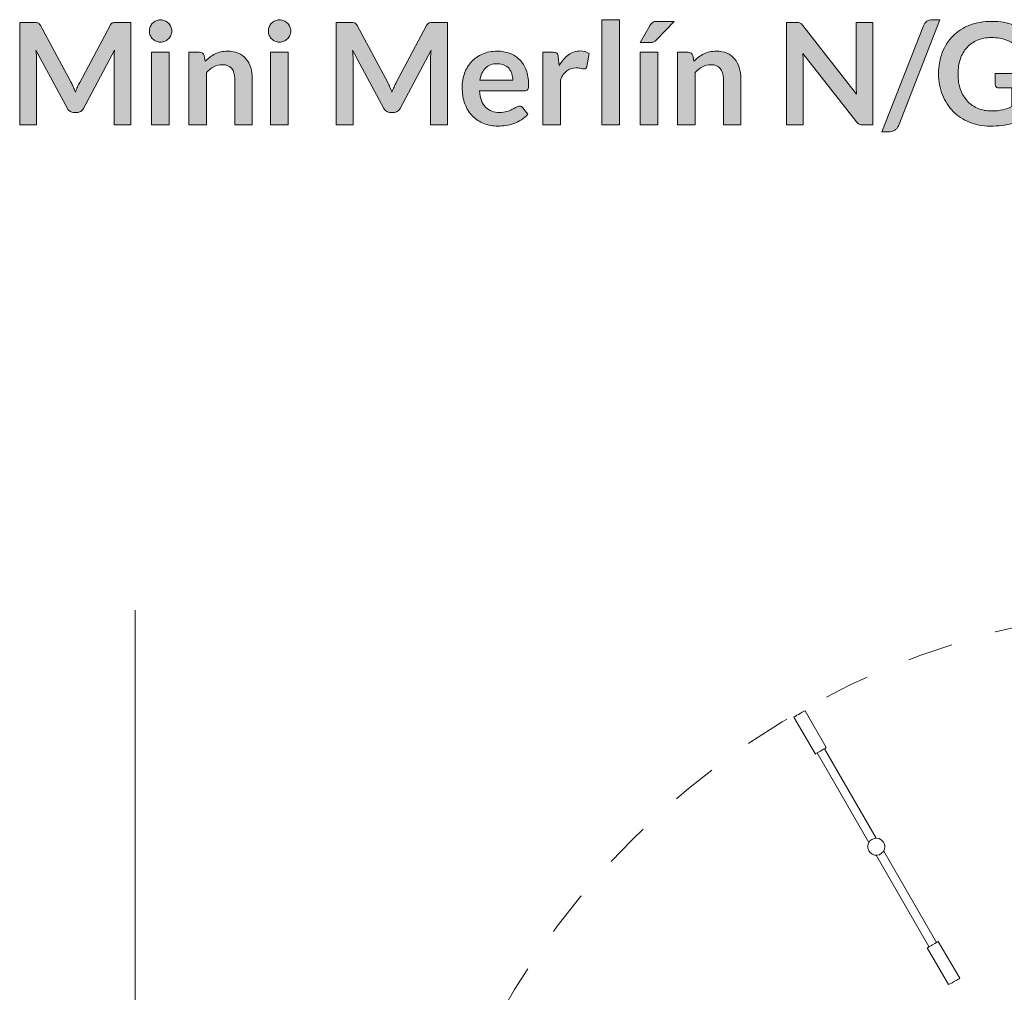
# Model space of a CAD drawing. Header units: inches. Extents: x 16 to 182, y -254 to -14.
# Tile 3 of 13: x 16 to 55, y -206 to -168. Entities that reach past the tile are written whole.
import ezdxf

# ---------------------------------------------------------------- set-up
doc = ezdxf.new("R2010")
doc.units = ezdxf.units.IN
doc.header["$MEASUREMENT"] = 0
doc.linetypes.add('AI-Linetype-1', pattern=[3.602747, 1.801373, -1.801373])
doc.layers.add('Capa 1', color=7, linetype='Continuous')

# ---------------------------------------------------------------- blocks, each defined once
blk = doc.blocks.new('block 3')
at = {"layer": 'Capa 1'}
h = blk.add_hatch(color=250, dxfattribs=at)
h.dxf.hatch_style = 2
edge = h.paths.add_edge_path()
edge.add_spline(control_points=[(18.363, -170.277), (18.39, -170.342), (18.417, -170.407), (18.443, -170.473), (18.469, -170.405), (18.497, -170.338), (18.525, -170.273), (18.553, -170.207), (18.583, -170.144), (18.615, -170.084), (18.615, -170.084), (19.819, -167.83), (19.819, -167.83), (19.834, -167.802), (19.85, -167.779), (19.866, -167.762), (19.882, -167.745), (19.9, -167.733), (19.919, -167.726), (19.939, -167.718), (19.961, -167.713), (19.985, -167.712), (20.01, -167.71), (20.039, -167.709), (20.073, -167.709), (20.073, -167.709), (20.644, -167.709), (20.644, -167.709), (20.644, -167.709), (20.644, -171.778), (20.644, -171.778), (20.644, -171.778), (19.977, -171.778), (19.977, -171.778), (19.977, -171.778), (19.977, -169.15), (19.977, -169.15), (19.977, -169.101), (19.978, -169.048), (19.981, -168.99), (19.984, -168.931), (19.988, -168.872), (19.994, -168.812), (19.994, -168.812), (18.764, -171.12), (18.764, -171.12), (18.736, -171.172), (18.699, -171.213), (18.654, -171.242), (18.609, -171.271), (18.557, -171.286), (18.497, -171.286), (18.497, -171.286), (18.393, -171.286), (18.393, -171.286), (18.332, -171.286), (18.28, -171.271), (18.235, -171.242), (18.19, -171.213), (18.153, -171.172), (18.125, -171.12), (18.125, -171.12), (16.878, -168.804), (16.878, -168.804), (16.886, -168.865), (16.891, -168.926), (16.894, -168.985), (16.897, -169.044), (16.898, -169.099), (16.898, -169.15), (16.898, -169.15), (16.898, -171.778), (16.898, -171.778), (16.898, -171.778), (16.231, -171.778), (16.231, -171.778), (16.231, -171.778), (16.231, -167.709), (16.231, -167.709), (16.231, -167.709), (16.802, -167.709), (16.802, -167.709), (16.836, -167.709), (16.865, -167.71), (16.89, -167.712), (16.914, -167.713), (16.936, -167.718), (16.956, -167.726), (16.976, -167.733), (16.994, -167.745), (17.011, -167.762), (17.028, -167.779), (17.043, -167.802), (17.059, -167.83), (17.059, -167.83), (18.274, -170.09), (18.274, -170.09), (18.306, -170.15), (18.336, -170.212), (18.363, -170.277)], knot_values=[0, 0, 0, 0, 1, 1, 1, 2, 2, 2, 3, 3, 3, 4, 4, 4, 5, 5, 5, 6, 6, 6, 7, 7, 7, 8, 8, 8, 9, 9, 9, 10, 10, 10, 11, 11, 11, 12, 12, 12, 13, 13, 13, 14, 14, 14, 15, 15, 15, 16, 16, 16, 17, 17, 17, 18, 18, 18, 19, 19, 19, 20, 20, 20, 21, 21, 21, 22, 22, 22, 23, 23, 23, 24, 24, 24, 25, 25, 25, 26, 26, 26, 27, 27, 27, 28, 28, 28, 29, 29, 29, 30, 30, 30, 31, 31, 31, 32, 32, 32, 33, 33, 33, 33], degree=3, periodic=1)
h = blk.add_hatch(color=250, dxfattribs=at)
h.dxf.hatch_style = 2
edge = h.paths.add_edge_path()
edge.add_spline(control_points=[(22.27, -168.049), (22.27, -168.11), (22.258, -168.166), (22.234, -168.218), (22.209, -168.271), (22.177, -168.317), (22.137, -168.356), (22.096, -168.396), (22.049, -168.427), (21.995, -168.45), (21.94, -168.474), (21.882, -168.485), (21.82, -168.485), (21.76, -168.485), (21.703, -168.474), (21.65, -168.45), (21.596, -168.427), (21.55, -168.396), (21.511, -168.356), (21.471, -168.317), (21.44, -168.271), (21.416, -168.218), (21.393, -168.166), (21.381, -168.11), (21.381, -168.049), (21.381, -167.988), (21.393, -167.929), (21.416, -167.875), (21.44, -167.821), (21.471, -167.774), (21.511, -167.734), (21.55, -167.695), (21.596, -167.663), (21.65, -167.64), (21.703, -167.617), (21.76, -167.605), (21.82, -167.605), (21.882, -167.605), (21.94, -167.617), (21.995, -167.64), (22.049, -167.663), (22.096, -167.695), (22.137, -167.734), (22.177, -167.774), (22.209, -167.821), (22.234, -167.875), (22.258, -167.929), (22.27, -167.988), (22.27, -168.049)], knot_values=[0, 0, 0, 0, 1, 1, 1, 2, 2, 2, 3, 3, 3, 4, 4, 4, 5, 5, 5, 6, 6, 6, 7, 7, 7, 8, 8, 8, 9, 9, 9, 10, 10, 10, 11, 11, 11, 12, 12, 12, 13, 13, 13, 14, 14, 14, 15, 15, 15, 16, 16, 16, 16], degree=3, periodic=1)
h.paths.add_polyline_path([(22.166, -168.891), (22.166, -171.778), (21.471, -171.778), (21.471, -168.891)])
h = blk.add_hatch(color=250, dxfattribs=at)
h.dxf.hatch_style = 2
edge = h.paths.add_edge_path()
edge.add_spline(control_points=[(26.996, -168.049), (26.996, -168.11), (26.983, -168.166), (26.959, -168.218), (26.935, -168.271), (26.902, -168.317), (26.862, -168.356), (26.822, -168.396), (26.774, -168.427), (26.72, -168.45), (26.665, -168.474), (26.607, -168.485), (26.545, -168.485), (26.485, -168.485), (26.429, -168.474), (26.375, -168.45), (26.322, -168.427), (26.275, -168.396), (26.236, -168.356), (26.196, -168.317), (26.165, -168.271), (26.141, -168.218), (26.118, -168.166), (26.106, -168.11), (26.106, -168.049), (26.106, -167.988), (26.118, -167.929), (26.141, -167.875), (26.165, -167.821), (26.196, -167.774), (26.236, -167.734), (26.275, -167.695), (26.322, -167.663), (26.375, -167.64), (26.429, -167.617), (26.485, -167.605), (26.545, -167.605), (26.607, -167.605), (26.665, -167.617), (26.72, -167.64), (26.774, -167.663), (26.822, -167.695), (26.862, -167.734), (26.902, -167.774), (26.935, -167.821), (26.959, -167.875), (26.983, -167.929), (26.996, -167.988), (26.996, -168.049)], knot_values=[0, 0, 0, 0, 1, 1, 1, 2, 2, 2, 3, 3, 3, 4, 4, 4, 5, 5, 5, 6, 6, 6, 7, 7, 7, 8, 8, 8, 9, 9, 9, 10, 10, 10, 11, 11, 11, 12, 12, 12, 13, 13, 13, 14, 14, 14, 15, 15, 15, 16, 16, 16, 16], degree=3, periodic=1)
h.paths.add_polyline_path([(26.891, -168.891), (26.891, -171.778), (26.196, -171.778), (26.196, -168.891)])
h = blk.add_hatch(color=250, dxfattribs=at)
h.dxf.hatch_style = 2
edge = h.paths.add_edge_path()
edge.add_spline(control_points=[(30.934, -170.277), (30.961, -170.342), (30.988, -170.407), (31.014, -170.473), (31.04, -170.405), (31.068, -170.338), (31.096, -170.273), (31.124, -170.207), (31.154, -170.144), (31.186, -170.084), (31.186, -170.084), (32.39, -167.83), (32.39, -167.83), (32.405, -167.802), (32.421, -167.779), (32.437, -167.762), (32.453, -167.745), (32.471, -167.733), (32.49, -167.726), (32.51, -167.718), (32.532, -167.713), (32.556, -167.712), (32.581, -167.71), (32.61, -167.709), (32.643, -167.709), (32.643, -167.709), (33.215, -167.709), (33.215, -167.709), (33.215, -167.709), (33.215, -171.778), (33.215, -171.778), (33.215, -171.778), (32.548, -171.778), (32.548, -171.778), (32.548, -171.778), (32.548, -169.15), (32.548, -169.15), (32.548, -169.101), (32.549, -169.048), (32.552, -168.99), (32.555, -168.931), (32.559, -168.872), (32.565, -168.812), (32.565, -168.812), (31.335, -171.12), (31.335, -171.12), (31.307, -171.172), (31.27, -171.213), (31.225, -171.242), (31.18, -171.271), (31.128, -171.286), (31.068, -171.286), (31.068, -171.286), (30.963, -171.286), (30.963, -171.286), (30.903, -171.286), (30.851, -171.271), (30.806, -171.242), (30.761, -171.213), (30.724, -171.172), (30.696, -171.12), (30.696, -171.12), (29.449, -168.804), (29.449, -168.804), (29.457, -168.865), (29.462, -168.926), (29.465, -168.985), (29.468, -169.044), (29.469, -169.099), (29.469, -169.15), (29.469, -169.15), (29.469, -171.778), (29.469, -171.778), (29.469, -171.778), (28.802, -171.778), (28.802, -171.778), (28.802, -171.778), (28.802, -167.709), (28.802, -167.709), (28.802, -167.709), (29.373, -167.709), (29.373, -167.709), (29.407, -167.709), (29.436, -167.71), (29.461, -167.712), (29.485, -167.713), (29.507, -167.718), (29.527, -167.726), (29.546, -167.733), (29.565, -167.745), (29.581, -167.762), (29.598, -167.779), (29.615, -167.802), (29.629, -167.83), (29.629, -167.83), (30.845, -170.09), (30.845, -170.09), (30.877, -170.15), (30.907, -170.212), (30.934, -170.277)], knot_values=[0, 0, 0, 0, 1, 1, 1, 2, 2, 2, 3, 3, 3, 4, 4, 4, 5, 5, 5, 6, 6, 6, 7, 7, 7, 8, 8, 8, 9, 9, 9, 10, 10, 10, 11, 11, 11, 12, 12, 12, 13, 13, 13, 14, 14, 14, 15, 15, 15, 16, 16, 16, 17, 17, 17, 18, 18, 18, 19, 19, 19, 20, 20, 20, 21, 21, 21, 22, 22, 22, 23, 23, 23, 24, 24, 24, 25, 25, 25, 26, 26, 26, 27, 27, 27, 28, 28, 28, 29, 29, 29, 30, 30, 30, 31, 31, 31, 32, 32, 32, 33, 33, 33, 33], degree=3, periodic=1)
h = blk.add_hatch(color=250, dxfattribs=at)
h.dxf.hatch_style = 2
h.paths.add_polyline_path([(40.045, -167.596), (40.045, -171.778), (39.35, -171.778), (39.35, -167.596)])
h = blk.add_hatch(color=250, dxfattribs=at)
h.dxf.hatch_style = 2
edge = h.paths.add_edge_path()
edge.add_spline(control_points=[(42.217, -167.664), (42.217, -167.664), (41.522, -168.398), (41.522, -168.398), (41.486, -168.436), (41.452, -168.462), (41.42, -168.476), (41.386, -168.49), (41.344, -168.497), (41.291, -168.497), (41.291, -168.497), (40.875, -168.497), (40.875, -168.497), (40.875, -168.497), (41.274, -167.813), (41.274, -167.813), (41.303, -167.764), (41.335, -167.727), (41.373, -167.702), (41.411, -167.677), (41.467, -167.664), (41.542, -167.664), (41.542, -167.664), (42.217, -167.664), (42.217, -167.664)], knot_values=[0, 0, 0, 0, 1, 1, 1, 2, 2, 2, 3, 3, 3, 4, 4, 4, 5, 5, 5, 6, 6, 6, 7, 7, 7, 8, 8, 8, 8], degree=3, periodic=1)
h.paths.add_polyline_path([(41.57, -168.891), (41.57, -171.778), (40.875, -171.778), (40.875, -168.891)])
h = blk.add_hatch(color=250, dxfattribs=at)
h.dxf.hatch_style = 2
edge = h.paths.add_edge_path()
edge.add_spline(control_points=[(47.162, -167.713), (47.184, -167.716), (47.204, -167.722), (47.222, -167.73), (47.24, -167.739), (47.257, -167.751), (47.274, -167.767), (47.291, -167.783), (47.31, -167.804), (47.331, -167.83), (47.331, -167.83), (49.467, -170.551), (49.467, -170.551), (49.459, -170.486), (49.454, -170.421), (49.451, -170.359), (49.448, -170.296), (49.447, -170.237), (49.447, -170.183), (49.447, -170.183), (49.447, -167.709), (49.447, -167.709), (49.447, -167.709), (50.114, -167.709), (50.114, -167.709), (50.114, -167.709), (50.114, -171.778), (50.114, -171.778), (50.114, -171.778), (49.723, -171.778), (49.723, -171.778), (49.663, -171.778), (49.613, -171.769), (49.573, -171.75), (49.534, -171.731), (49.496, -171.698), (49.458, -171.649), (49.458, -171.649), (47.331, -168.939), (47.331, -168.939), (47.336, -168.999), (47.34, -169.058), (47.343, -169.117), (47.346, -169.177), (47.347, -169.231), (47.347, -169.279), (47.347, -169.279), (47.347, -171.778), (47.347, -171.778), (47.347, -171.778), (46.681, -171.778), (46.681, -171.778), (46.681, -171.778), (46.681, -167.709), (46.681, -167.709), (46.681, -167.709), (47.077, -167.709), (47.077, -167.709), (47.111, -167.709), (47.139, -167.71), (47.162, -167.713)], knot_values=[0, 0, 0, 0, 1, 1, 1, 2, 2, 2, 3, 3, 3, 4, 4, 4, 5, 5, 5, 6, 6, 6, 7, 7, 7, 8, 8, 8, 9, 9, 9, 10, 10, 10, 11, 11, 11, 12, 12, 12, 13, 13, 13, 14, 14, 14, 15, 15, 15, 16, 16, 16, 17, 17, 17, 18, 18, 18, 19, 19, 19, 20, 20, 20, 20], degree=3, periodic=1)
h = blk.add_hatch(color=250, dxfattribs=at)
h.dxf.hatch_style = 2
edge = h.paths.add_edge_path()
edge.add_spline(control_points=[(51.138, -171.787), (51.121, -171.83), (51.1, -171.868), (51.073, -171.899), (51.047, -171.931), (51.017, -171.958), (50.983, -171.98), (50.949, -172.001), (50.914, -172.017), (50.876, -172.029), (50.839, -172.04), (50.802, -172.046), (50.767, -172.046), (50.767, -172.046), (50.474, -172.046), (50.474, -172.046), (50.474, -172.046), (52.118, -167.841), (52.118, -167.841), (52.149, -167.762), (52.195, -167.702), (52.255, -167.66), (52.315, -167.617), (52.388, -167.596), (52.472, -167.596), (52.472, -167.596), (52.768, -167.596), (52.768, -167.596), (52.768, -167.596), (51.138, -171.787), (51.138, -171.787)], knot_values=[0, 0, 0, 0, 1, 1, 1, 2, 2, 2, 3, 3, 3, 4, 4, 4, 5, 5, 5, 6, 6, 6, 7, 7, 7, 8, 8, 8, 9, 9, 9, 10, 10, 10, 10], degree=3, periodic=1)
h = blk.add_hatch(color=250, dxfattribs=at)
h.dxf.hatch_style = 2
edge = h.paths.add_edge_path()
edge.add_spline(control_points=[(54.825, -171.221), (54.996, -171.221), (55.144, -171.206), (55.271, -171.175), (55.398, -171.144), (55.518, -171.101), (55.633, -171.047), (55.633, -171.047), (55.633, -170.307), (55.633, -170.307), (55.633, -170.307), (55.123, -170.307), (55.123, -170.307), (55.075, -170.307), (55.036, -170.293), (55.008, -170.266), (54.98, -170.238), (54.966, -170.205), (54.966, -170.166), (54.966, -170.166), (54.966, -169.738), (54.966, -169.738), (54.966, -169.738), (56.319, -169.738), (56.319, -169.738), (56.319, -169.738), (56.319, -171.384), (56.319, -171.384), (56.216, -171.459), (56.109, -171.525), (55.997, -171.58), (55.885, -171.635), (55.766, -171.681), (55.64, -171.716), (55.513, -171.752), (55.378, -171.779), (55.233, -171.797), (55.089, -171.814), (54.933, -171.823), (54.766, -171.823), (54.47, -171.823), (54.196, -171.772), (53.947, -171.668), (53.697, -171.565), (53.481, -171.422), (53.3, -171.238), (53.118, -171.054), (52.975, -170.835), (52.873, -170.579), (52.771, -170.324), (52.72, -170.046), (52.72, -169.744), (52.72, -169.438), (52.77, -169.157), (52.869, -168.902), (52.969, -168.647), (53.11, -168.428), (53.293, -168.244), (53.476, -168.06), (53.697, -167.917), (53.958, -167.816), (54.219, -167.714), (54.512, -167.664), (54.836, -167.664), (55.168, -167.664), (55.456, -167.713), (55.699, -167.812), (55.942, -167.91), (56.148, -168.038), (56.316, -168.196), (56.316, -168.196), (56.097, -168.539), (56.097, -168.539), (56.054, -168.608), (55.997, -168.643), (55.925, -168.643), (55.88, -168.643), (55.834, -168.628), (55.788, -168.598), (55.727, -168.563), (55.666, -168.527), (55.603, -168.491), (55.54, -168.456), (55.471, -168.425), (55.395, -168.398), (55.319, -168.372), (55.234, -168.35), (55.139, -168.334), (55.044, -168.317), (54.935, -168.308), (54.811, -168.308), (54.61, -168.308), (54.429, -168.342), (54.266, -168.41), (54.104, -168.477), (53.966, -168.574), (53.851, -168.699), (53.737, -168.825), (53.649, -168.976), (53.587, -169.152), (53.525, -169.329), (53.494, -169.526), (53.494, -169.744), (53.494, -169.978), (53.527, -170.187), (53.592, -170.37), (53.658, -170.553), (53.75, -170.707), (53.868, -170.833), (53.986, -170.958), (54.127, -171.055), (54.29, -171.121), (54.453, -171.188), (54.632, -171.221), (54.825, -171.221)], knot_values=[0, 0, 0, 0, 1, 1, 1, 2, 2, 2, 3, 3, 3, 4, 4, 4, 5, 5, 5, 6, 6, 6, 7, 7, 7, 8, 8, 8, 9, 9, 9, 10, 10, 10, 11, 11, 11, 12, 12, 12, 13, 13, 13, 14, 14, 14, 15, 15, 15, 16, 16, 16, 17, 17, 17, 18, 18, 18, 19, 19, 19, 20, 20, 20, 21, 21, 21, 22, 22, 22, 23, 23, 23, 24, 24, 24, 25, 25, 25, 26, 26, 26, 27, 27, 27, 28, 28, 28, 29, 29, 29, 30, 30, 30, 31, 31, 31, 32, 32, 32, 33, 33, 33, 34, 34, 34, 35, 35, 35, 36, 36, 36, 37, 37, 37, 38, 38, 38, 38], degree=3, periodic=1)
h = blk.add_hatch(color=250, dxfattribs=at)
h.dxf.hatch_style = 2
edge = h.paths.add_edge_path()
edge.add_spline(control_points=[(22.952, -171.778), (22.952, -171.778), (22.952, -168.891), (22.952, -168.891), (22.952, -168.891), (23.377, -168.891), (23.377, -168.891), (23.466, -168.891), (23.526, -168.933), (23.554, -169.017), (23.554, -169.017), (23.602, -169.245), (23.602, -169.245), (23.66, -169.186), (23.721, -169.131), (23.786, -169.082), (23.851, -169.034), (23.919, -168.991), (23.991, -168.956), (24.064, -168.92), (24.141, -168.893), (24.223, -168.874), (24.306, -168.855), (24.396, -168.846), (24.494, -168.846), (24.651, -168.846), (24.791, -168.873), (24.913, -168.926), (25.035, -168.98), (25.137, -169.055), (25.218, -169.151), (25.3, -169.248), (25.362, -169.363), (25.404, -169.497), (25.446, -169.632), (25.467, -169.779), (25.467, -169.941), (25.467, -169.941), (25.467, -171.778), (25.467, -171.778), (25.467, -171.778), (24.772, -171.778), (24.772, -171.778), (24.772, -171.778), (24.772, -169.941), (24.772, -169.941), (24.772, -169.764), (24.731, -169.628), (24.65, -169.531), (24.568, -169.435), (24.446, -169.386), (24.283, -169.386), (24.163, -169.386), (24.05, -169.413), (23.945, -169.468), (23.84, -169.522), (23.74, -169.596), (23.647, -169.69), (23.647, -169.69), (23.647, -171.778), (23.647, -171.778), (23.647, -171.778), (22.952, -171.778), (22.952, -171.778)], knot_values=[0, 0, 0, 0, 1, 1, 1, 2, 2, 2, 3, 3, 3, 4, 4, 4, 5, 5, 5, 6, 6, 6, 7, 7, 7, 8, 8, 8, 9, 9, 9, 10, 10, 10, 11, 11, 11, 12, 12, 12, 13, 13, 13, 14, 14, 14, 15, 15, 15, 16, 16, 16, 17, 17, 17, 18, 18, 18, 19, 19, 19, 20, 20, 20, 21, 21, 21, 21], degree=3, periodic=1)
h = blk.add_hatch(color=250, dxfattribs=at)
h.dxf.hatch_style = 2
edge = h.paths.add_edge_path()
edge.add_spline(control_points=[(35.19, -168.846), (35.372, -168.846), (35.54, -168.875), (35.693, -168.933), (35.846, -168.991), (35.977, -169.076), (36.088, -169.188), (36.199, -169.3), (36.285, -169.436), (36.347, -169.599), (36.409, -169.761), (36.44, -169.946), (36.44, -170.155), (36.44, -170.207), (36.438, -170.251), (36.433, -170.285), (36.428, -170.32), (36.42, -170.347), (36.408, -170.367), (36.395, -170.386), (36.379, -170.401), (36.358, -170.409), (36.338, -170.418), (36.311, -170.422), (36.279, -170.422), (36.279, -170.422), (34.495, -170.422), (34.495, -170.422), (34.516, -170.718), (34.595, -170.936), (34.735, -171.075), (34.873, -171.214), (35.057, -171.283), (35.286, -171.283), (35.399, -171.283), (35.496, -171.27), (35.577, -171.244), (35.659, -171.217), (35.73, -171.188), (35.791, -171.156), (35.852, -171.124), (35.906, -171.095), (35.952, -171.069), (35.998, -171.043), (36.042, -171.03), (36.085, -171.03), (36.113, -171.03), (36.138, -171.035), (36.159, -171.047), (36.179, -171.058), (36.197, -171.074), (36.212, -171.094), (36.212, -171.094), (36.414, -171.348), (36.414, -171.348), (36.338, -171.438), (36.252, -171.513), (36.156, -171.574), (36.06, -171.635), (35.96, -171.684), (35.856, -171.721), (35.752, -171.757), (35.646, -171.783), (35.538, -171.798), (35.43, -171.813), (35.325, -171.821), (35.224, -171.821), (35.023, -171.821), (34.837, -171.787), (34.664, -171.721), (34.491, -171.654), (34.342, -171.555), (34.214, -171.425), (34.086, -171.295), (33.986, -171.133), (33.913, -170.941), (33.84, -170.749), (33.803, -170.526), (33.803, -170.273), (33.803, -170.076), (33.835, -169.89), (33.899, -169.717), (33.962, -169.543), (34.054, -169.392), (34.173, -169.264), (34.292, -169.135), (34.438, -169.034), (34.609, -168.959), (34.781, -168.883), (34.975, -168.846), (35.19, -168.846)], knot_values=[0, 0, 0, 0, 1, 1, 1, 2, 2, 2, 3, 3, 3, 4, 4, 4, 5, 5, 5, 6, 6, 6, 7, 7, 7, 8, 8, 8, 9, 9, 9, 10, 10, 10, 11, 11, 11, 12, 12, 12, 13, 13, 13, 14, 14, 14, 15, 15, 15, 16, 16, 16, 17, 17, 17, 18, 18, 18, 19, 19, 19, 20, 20, 20, 21, 21, 21, 22, 22, 22, 23, 23, 23, 24, 24, 24, 25, 25, 25, 26, 26, 26, 27, 27, 27, 28, 28, 28, 29, 29, 29, 30, 30, 30, 30], degree=3, periodic=1)
edge = h.paths.add_edge_path()
edge.add_spline(control_points=[(35.205, -169.344), (35.002, -169.344), (34.843, -169.401), (34.729, -169.516), (34.614, -169.63), (34.541, -169.793), (34.509, -170.002), (34.509, -170.002), (35.815, -170.002), (35.815, -170.002), (35.815, -169.912), (35.803, -169.828), (35.779, -169.748), (35.754, -169.668), (35.717, -169.598), (35.666, -169.538), (35.615, -169.478), (35.551, -169.431), (35.475, -169.396), (35.398, -169.361), (35.308, -169.344), (35.205, -169.344)], knot_values=[0, 0, 0, 0, 1, 1, 1, 2, 2, 2, 3, 3, 3, 4, 4, 4, 5, 5, 5, 6, 6, 6, 7, 7, 7, 7], degree=3, periodic=1)
h = blk.add_hatch(color=250, dxfattribs=at)
h.dxf.hatch_style = 2
edge = h.paths.add_edge_path()
edge.add_spline(control_points=[(37.005, -171.778), (37.005, -171.778), (37.005, -168.891), (37.005, -168.891), (37.005, -168.891), (37.414, -168.891), (37.414, -168.891), (37.485, -168.891), (37.534, -168.904), (37.563, -168.93), (37.591, -168.956), (37.61, -169.002), (37.619, -169.065), (37.619, -169.065), (37.661, -169.414), (37.661, -169.414), (37.764, -169.236), (37.885, -169.095), (38.024, -168.992), (38.163, -168.889), (38.319, -168.838), (38.491, -168.838), (38.634, -168.838), (38.752, -168.87), (38.846, -168.936), (38.846, -168.936), (38.756, -169.457), (38.756, -169.457), (38.75, -169.49), (38.738, -169.514), (38.719, -169.528), (38.701, -169.542), (38.675, -169.549), (38.643, -169.549), (38.615, -169.549), (38.577, -169.543), (38.528, -169.53), (38.479, -169.517), (38.414, -169.51), (38.334, -169.51), (38.189, -169.51), (38.065, -169.55), (37.962, -169.63), (37.859, -169.71), (37.772, -169.826), (37.701, -169.98), (37.701, -169.98), (37.701, -171.778), (37.701, -171.778), (37.701, -171.778), (37.005, -171.778), (37.005, -171.778)], knot_values=[0, 0, 0, 0, 1, 1, 1, 2, 2, 2, 3, 3, 3, 4, 4, 4, 5, 5, 5, 6, 6, 6, 7, 7, 7, 8, 8, 8, 9, 9, 9, 10, 10, 10, 11, 11, 11, 12, 12, 12, 13, 13, 13, 14, 14, 14, 15, 15, 15, 16, 16, 16, 17, 17, 17, 17], degree=3, periodic=1)
h = blk.add_hatch(color=250, dxfattribs=at)
h.dxf.hatch_style = 2
edge = h.paths.add_edge_path()
edge.add_spline(control_points=[(42.355, -171.778), (42.355, -171.778), (42.355, -168.891), (42.355, -168.891), (42.355, -168.891), (42.78, -168.891), (42.78, -168.891), (42.87, -168.891), (42.929, -168.933), (42.957, -169.017), (42.957, -169.017), (43.005, -169.245), (43.005, -169.245), (43.063, -169.186), (43.124, -169.131), (43.189, -169.082), (43.254, -169.034), (43.323, -168.991), (43.395, -168.956), (43.467, -168.92), (43.544, -168.893), (43.627, -168.874), (43.709, -168.855), (43.8, -168.846), (43.897, -168.846), (44.055, -168.846), (44.195, -168.873), (44.317, -168.926), (44.438, -168.98), (44.54, -169.055), (44.622, -169.151), (44.703, -169.248), (44.765, -169.363), (44.807, -169.497), (44.85, -169.632), (44.871, -169.779), (44.871, -169.941), (44.871, -169.941), (44.871, -171.778), (44.871, -171.778), (44.871, -171.778), (44.176, -171.778), (44.176, -171.778), (44.176, -171.778), (44.176, -169.941), (44.176, -169.941), (44.176, -169.764), (44.135, -169.628), (44.053, -169.531), (43.972, -169.435), (43.849, -169.386), (43.686, -169.386), (43.566, -169.386), (43.454, -169.413), (43.348, -169.468), (43.243, -169.522), (43.144, -169.596), (43.05, -169.69), (43.05, -169.69), (43.05, -171.778), (43.05, -171.778), (43.05, -171.778), (42.355, -171.778), (42.355, -171.778)], knot_values=[0, 0, 0, 0, 1, 1, 1, 2, 2, 2, 3, 3, 3, 4, 4, 4, 5, 5, 5, 6, 6, 6, 7, 7, 7, 8, 8, 8, 9, 9, 9, 10, 10, 10, 11, 11, 11, 12, 12, 12, 13, 13, 13, 14, 14, 14, 15, 15, 15, 16, 16, 16, 17, 17, 17, 18, 18, 18, 19, 19, 19, 20, 20, 20, 21, 21, 21, 21], degree=3, periodic=1)
at = {"layer": 'Capa 1', "lineweight": 0}
for points in [[(40.045, -167.596), (40.045, -171.778), (39.35, -171.778), (39.35, -167.596), (40.045, -167.596)], [(22.166, -168.891), (22.166, -171.778), (21.471, -171.778), (21.471, -168.891), (22.166, -168.891)], [(26.891, -168.891), (26.891, -171.778), (26.196, -171.778), (26.196, -168.891), (26.891, -168.891)], [(41.57, -168.891), (41.57, -171.778), (40.875, -171.778), (40.875, -168.891), (41.57, -168.891)]]:
    blk.add_lwpolyline(points, dxfattribs=at)
for points, knots in [([(18.363, -170.277), (18.39, -170.342), (18.417, -170.407), (18.443, -170.473), (18.469, -170.405), (18.497, -170.338), (18.525, -170.273), (18.553, -170.207), (18.583, -170.144), (18.615, -170.084), (18.615, -170.084), (19.819, -167.83), (19.819, -167.83), (19.834, -167.802), (19.85, -167.779), (19.866, -167.762), (19.882, -167.745), (19.9, -167.733), (19.919, -167.726), (19.939, -167.718), (19.961, -167.713), (19.985, -167.712), (20.01, -167.71), (20.039, -167.709), (20.073, -167.709), (20.073, -167.709), (20.644, -167.709), (20.644, -167.709), (20.644, -167.709), (20.644, -171.778), (20.644, -171.778), (20.644, -171.778), (19.977, -171.778), (19.977, -171.778), (19.977, -171.778), (19.977, -169.15), (19.977, -169.15), (19.977, -169.101), (19.978, -169.048), (19.981, -168.99), (19.984, -168.931), (19.988, -168.872), (19.994, -168.812), (19.994, -168.812), (18.764, -171.12), (18.764, -171.12), (18.736, -171.172), (18.699, -171.213), (18.654, -171.242), (18.609, -171.271), (18.557, -171.286), (18.497, -171.286), (18.497, -171.286), (18.393, -171.286), (18.393, -171.286), (18.332, -171.286), (18.28, -171.271), (18.235, -171.242), (18.19, -171.213), (18.153, -171.172), (18.125, -171.12), (18.125, -171.12), (16.878, -168.804), (16.878, -168.804), (16.886, -168.865), (16.891, -168.926), (16.894, -168.985), (16.897, -169.044), (16.898, -169.099), (16.898, -169.15), (16.898, -169.15), (16.898, -171.778), (16.898, -171.778), (16.898, -171.778), (16.231, -171.778), (16.231, -171.778), (16.231, -171.778), (16.231, -167.709), (16.231, -167.709), (16.231, -167.709), (16.802, -167.709), (16.802, -167.709), (16.836, -167.709), (16.865, -167.71), (16.89, -167.712), (16.914, -167.713), (16.936, -167.718), (16.956, -167.726), (16.976, -167.733), (16.994, -167.745), (17.011, -167.762), (17.028, -167.779), (17.043, -167.802), (17.059, -167.83), (17.059, -167.83), (18.274, -170.09), (18.274, -170.09), (18.306, -170.15), (18.336, -170.212), (18.363, -170.277)], [0, 0, 0, 0, 1, 1, 1, 2, 2, 2, 3, 3, 3, 4, 4, 4, 5, 5, 5, 6, 6, 6, 7, 7, 7, 8, 8, 8, 9, 9, 9, 10, 10, 10, 11, 11, 11, 12, 12, 12, 13, 13, 13, 14, 14, 14, 15, 15, 15, 16, 16, 16, 17, 17, 17, 18, 18, 18, 19, 19, 19, 20, 20, 20, 21, 21, 21, 22, 22, 22, 23, 23, 23, 24, 24, 24, 25, 25, 25, 26, 26, 26, 27, 27, 27, 28, 28, 28, 29, 29, 29, 30, 30, 30, 31, 31, 31, 32, 32, 32, 33, 33, 33, 33]), ([(22.27, -168.049), (22.27, -168.11), (22.258, -168.166), (22.234, -168.218), (22.209, -168.271), (22.177, -168.317), (22.137, -168.356), (22.096, -168.396), (22.049, -168.427), (21.995, -168.45), (21.94, -168.474), (21.882, -168.485), (21.82, -168.485), (21.76, -168.485), (21.703, -168.474), (21.65, -168.45), (21.596, -168.427), (21.55, -168.396), (21.511, -168.356), (21.471, -168.317), (21.44, -168.271), (21.416, -168.218), (21.393, -168.166), (21.381, -168.11), (21.381, -168.049), (21.381, -167.988), (21.393, -167.929), (21.416, -167.875), (21.44, -167.821), (21.471, -167.774), (21.511, -167.734), (21.55, -167.695), (21.596, -167.663), (21.65, -167.64), (21.703, -167.617), (21.76, -167.605), (21.82, -167.605), (21.882, -167.605), (21.94, -167.617), (21.995, -167.64), (22.049, -167.663), (22.096, -167.695), (22.137, -167.734), (22.177, -167.774), (22.209, -167.821), (22.234, -167.875), (22.258, -167.929), (22.27, -167.988), (22.27, -168.049)], [0, 0, 0, 0, 1, 1, 1, 2, 2, 2, 3, 3, 3, 4, 4, 4, 5, 5, 5, 6, 6, 6, 7, 7, 7, 8, 8, 8, 9, 9, 9, 10, 10, 10, 11, 11, 11, 12, 12, 12, 13, 13, 13, 14, 14, 14, 15, 15, 15, 16, 16, 16, 16]), ([(26.996, -168.049), (26.996, -168.11), (26.983, -168.166), (26.959, -168.218), (26.935, -168.271), (26.902, -168.317), (26.862, -168.356), (26.822, -168.396), (26.774, -168.427), (26.72, -168.45), (26.665, -168.474), (26.607, -168.485), (26.545, -168.485), (26.485, -168.485), (26.429, -168.474), (26.375, -168.45), (26.322, -168.427), (26.275, -168.396), (26.236, -168.356), (26.196, -168.317), (26.165, -168.271), (26.141, -168.218), (26.118, -168.166), (26.106, -168.11), (26.106, -168.049), (26.106, -167.988), (26.118, -167.929), (26.141, -167.875), (26.165, -167.821), (26.196, -167.774), (26.236, -167.734), (26.275, -167.695), (26.322, -167.663), (26.375, -167.64), (26.429, -167.617), (26.485, -167.605), (26.545, -167.605), (26.607, -167.605), (26.665, -167.617), (26.72, -167.64), (26.774, -167.663), (26.822, -167.695), (26.862, -167.734), (26.902, -167.774), (26.935, -167.821), (26.959, -167.875), (26.983, -167.929), (26.996, -167.988), (26.996, -168.049)], [0, 0, 0, 0, 1, 1, 1, 2, 2, 2, 3, 3, 3, 4, 4, 4, 5, 5, 5, 6, 6, 6, 7, 7, 7, 8, 8, 8, 9, 9, 9, 10, 10, 10, 11, 11, 11, 12, 12, 12, 13, 13, 13, 14, 14, 14, 15, 15, 15, 16, 16, 16, 16]), ([(30.934, -170.277), (30.961, -170.342), (30.988, -170.407), (31.014, -170.473), (31.04, -170.405), (31.068, -170.338), (31.096, -170.273), (31.124, -170.207), (31.154, -170.144), (31.186, -170.084), (31.186, -170.084), (32.39, -167.83), (32.39, -167.83), (32.405, -167.802), (32.421, -167.779), (32.437, -167.762), (32.453, -167.745), (32.471, -167.733), (32.49, -167.726), (32.51, -167.718), (32.532, -167.713), (32.556, -167.712), (32.581, -167.71), (32.61, -167.709), (32.643, -167.709), (32.643, -167.709), (33.215, -167.709), (33.215, -167.709), (33.215, -167.709), (33.215, -171.778), (33.215, -171.778), (33.215, -171.778), (32.548, -171.778), (32.548, -171.778), (32.548, -171.778), (32.548, -169.15), (32.548, -169.15), (32.548, -169.101), (32.549, -169.048), (32.552, -168.99), (32.555, -168.931), (32.559, -168.872), (32.565, -168.812), (32.565, -168.812), (31.335, -171.12), (31.335, -171.12), (31.307, -171.172), (31.27, -171.213), (31.225, -171.242), (31.18, -171.271), (31.128, -171.286), (31.068, -171.286), (31.068, -171.286), (30.963, -171.286), (30.963, -171.286), (30.903, -171.286), (30.851, -171.271), (30.806, -171.242), (30.761, -171.213), (30.724, -171.172), (30.696, -171.12), (30.696, -171.12), (29.449, -168.804), (29.449, -168.804), (29.457, -168.865), (29.462, -168.926), (29.465, -168.985), (29.468, -169.044), (29.469, -169.099), (29.469, -169.15), (29.469, -169.15), (29.469, -171.778), (29.469, -171.778), (29.469, -171.778), (28.802, -171.778), (28.802, -171.778), (28.802, -171.778), (28.802, -167.709), (28.802, -167.709), (28.802, -167.709), (29.373, -167.709), (29.373, -167.709), (29.407, -167.709), (29.436, -167.71), (29.461, -167.712), (29.485, -167.713), (29.507, -167.718), (29.527, -167.726), (29.546, -167.733), (29.565, -167.745), (29.581, -167.762), (29.598, -167.779), (29.615, -167.802), (29.629, -167.83), (29.629, -167.83), (30.845, -170.09), (30.845, -170.09), (30.877, -170.15), (30.907, -170.212), (30.934, -170.277)], [0, 0, 0, 0, 1, 1, 1, 2, 2, 2, 3, 3, 3, 4, 4, 4, 5, 5, 5, 6, 6, 6, 7, 7, 7, 8, 8, 8, 9, 9, 9, 10, 10, 10, 11, 11, 11, 12, 12, 12, 13, 13, 13, 14, 14, 14, 15, 15, 15, 16, 16, 16, 17, 17, 17, 18, 18, 18, 19, 19, 19, 20, 20, 20, 21, 21, 21, 22, 22, 22, 23, 23, 23, 24, 24, 24, 25, 25, 25, 26, 26, 26, 27, 27, 27, 28, 28, 28, 29, 29, 29, 30, 30, 30, 31, 31, 31, 32, 32, 32, 33, 33, 33, 33]), ([(42.217, -167.664), (42.217, -167.664), (41.522, -168.398), (41.522, -168.398), (41.486, -168.436), (41.452, -168.462), (41.42, -168.476), (41.386, -168.49), (41.344, -168.497), (41.291, -168.497), (41.291, -168.497), (40.875, -168.497), (40.875, -168.497), (40.875, -168.497), (41.274, -167.813), (41.274, -167.813), (41.303, -167.764), (41.335, -167.727), (41.373, -167.702), (41.411, -167.677), (41.467, -167.664), (41.542, -167.664), (41.542, -167.664), (42.217, -167.664), (42.217, -167.664)], [0, 0, 0, 0, 1, 1, 1, 2, 2, 2, 3, 3, 3, 4, 4, 4, 5, 5, 5, 6, 6, 6, 7, 7, 7, 8, 8, 8, 8]), ([(47.162, -167.713), (47.184, -167.716), (47.204, -167.722), (47.222, -167.73), (47.24, -167.739), (47.257, -167.751), (47.274, -167.767), (47.291, -167.783), (47.31, -167.804), (47.331, -167.83), (47.331, -167.83), (49.467, -170.551), (49.467, -170.551), (49.459, -170.486), (49.454, -170.421), (49.451, -170.359), (49.448, -170.296), (49.447, -170.237), (49.447, -170.183), (49.447, -170.183), (49.447, -167.709), (49.447, -167.709), (49.447, -167.709), (50.114, -167.709), (50.114, -167.709), (50.114, -167.709), (50.114, -171.778), (50.114, -171.778), (50.114, -171.778), (49.723, -171.778), (49.723, -171.778), (49.663, -171.778), (49.613, -171.769), (49.573, -171.75), (49.534, -171.731), (49.496, -171.698), (49.458, -171.649), (49.458, -171.649), (47.331, -168.939), (47.331, -168.939), (47.336, -168.999), (47.34, -169.058), (47.343, -169.117), (47.346, -169.177), (47.347, -169.231), (47.347, -169.279), (47.347, -169.279), (47.347, -171.778), (47.347, -171.778), (47.347, -171.778), (46.681, -171.778), (46.681, -171.778), (46.681, -171.778), (46.681, -167.709), (46.681, -167.709), (46.681, -167.709), (47.077, -167.709), (47.077, -167.709), (47.111, -167.709), (47.139, -167.71), (47.162, -167.713)], [0, 0, 0, 0, 1, 1, 1, 2, 2, 2, 3, 3, 3, 4, 4, 4, 5, 5, 5, 6, 6, 6, 7, 7, 7, 8, 8, 8, 9, 9, 9, 10, 10, 10, 11, 11, 11, 12, 12, 12, 13, 13, 13, 14, 14, 14, 15, 15, 15, 16, 16, 16, 17, 17, 17, 18, 18, 18, 19, 19, 19, 20, 20, 20, 20]), ([(51.138, -171.787), (51.121, -171.83), (51.1, -171.868), (51.073, -171.899), (51.047, -171.931), (51.017, -171.958), (50.983, -171.98), (50.949, -172.001), (50.914, -172.017), (50.876, -172.029), (50.839, -172.04), (50.802, -172.046), (50.767, -172.046), (50.767, -172.046), (50.474, -172.046), (50.474, -172.046), (50.474, -172.046), (52.118, -167.841), (52.118, -167.841), (52.149, -167.762), (52.195, -167.702), (52.255, -167.66), (52.315, -167.617), (52.388, -167.596), (52.472, -167.596), (52.472, -167.596), (52.768, -167.596), (52.768, -167.596), (52.768, -167.596), (51.138, -171.787), (51.138, -171.787)], [0, 0, 0, 0, 1, 1, 1, 2, 2, 2, 3, 3, 3, 4, 4, 4, 5, 5, 5, 6, 6, 6, 7, 7, 7, 8, 8, 8, 9, 9, 9, 10, 10, 10, 10]), ([(54.825, -171.221), (54.996, -171.221), (55.144, -171.206), (55.271, -171.175), (55.398, -171.144), (55.518, -171.101), (55.633, -171.047), (55.633, -171.047), (55.633, -170.307), (55.633, -170.307), (55.633, -170.307), (55.123, -170.307), (55.123, -170.307), (55.075, -170.307), (55.036, -170.293), (55.008, -170.266), (54.98, -170.238), (54.966, -170.205), (54.966, -170.166), (54.966, -170.166), (54.966, -169.738), (54.966, -169.738), (54.966, -169.738), (56.319, -169.738), (56.319, -169.738), (56.319, -169.738), (56.319, -171.384), (56.319, -171.384), (56.216, -171.459), (56.109, -171.525), (55.997, -171.58), (55.885, -171.635), (55.766, -171.681), (55.64, -171.716), (55.513, -171.752), (55.378, -171.779), (55.233, -171.797), (55.089, -171.814), (54.933, -171.823), (54.766, -171.823), (54.47, -171.823), (54.196, -171.772), (53.947, -171.668), (53.697, -171.565), (53.481, -171.422), (53.3, -171.238), (53.118, -171.054), (52.975, -170.835), (52.873, -170.579), (52.771, -170.324), (52.72, -170.046), (52.72, -169.744), (52.72, -169.438), (52.77, -169.157), (52.869, -168.902), (52.969, -168.647), (53.11, -168.428), (53.293, -168.244), (53.476, -168.06), (53.697, -167.917), (53.958, -167.816), (54.219, -167.714), (54.512, -167.664), (54.836, -167.664), (55.168, -167.664), (55.456, -167.713), (55.699, -167.812), (55.942, -167.91), (56.148, -168.038), (56.316, -168.196), (56.316, -168.196), (56.097, -168.539), (56.097, -168.539), (56.054, -168.608), (55.997, -168.643), (55.925, -168.643), (55.88, -168.643), (55.834, -168.628), (55.788, -168.598), (55.727, -168.563), (55.666, -168.527), (55.603, -168.491), (55.54, -168.456), (55.471, -168.425), (55.395, -168.398), (55.319, -168.372), (55.234, -168.35), (55.139, -168.334), (55.044, -168.317), (54.935, -168.308), (54.811, -168.308), (54.61, -168.308), (54.429, -168.342), (54.266, -168.41), (54.104, -168.477), (53.966, -168.574), (53.851, -168.699), (53.737, -168.825), (53.649, -168.976), (53.587, -169.152), (53.525, -169.329), (53.494, -169.526), (53.494, -169.744), (53.494, -169.978), (53.527, -170.187), (53.592, -170.37), (53.658, -170.553), (53.75, -170.707), (53.868, -170.833), (53.986, -170.958), (54.127, -171.055), (54.29, -171.121), (54.453, -171.188), (54.632, -171.221), (54.825, -171.221)], [0, 0, 0, 0, 1, 1, 1, 2, 2, 2, 3, 3, 3, 4, 4, 4, 5, 5, 5, 6, 6, 6, 7, 7, 7, 8, 8, 8, 9, 9, 9, 10, 10, 10, 11, 11, 11, 12, 12, 12, 13, 13, 13, 14, 14, 14, 15, 15, 15, 16, 16, 16, 17, 17, 17, 18, 18, 18, 19, 19, 19, 20, 20, 20, 21, 21, 21, 22, 22, 22, 23, 23, 23, 24, 24, 24, 25, 25, 25, 26, 26, 26, 27, 27, 27, 28, 28, 28, 29, 29, 29, 30, 30, 30, 31, 31, 31, 32, 32, 32, 33, 33, 33, 34, 34, 34, 35, 35, 35, 36, 36, 36, 37, 37, 37, 38, 38, 38, 38]), ([(22.952, -171.778), (22.952, -171.778), (22.952, -168.891), (22.952, -168.891), (22.952, -168.891), (23.377, -168.891), (23.377, -168.891), (23.466, -168.891), (23.526, -168.933), (23.554, -169.017), (23.554, -169.017), (23.602, -169.245), (23.602, -169.245), (23.66, -169.186), (23.721, -169.131), (23.786, -169.082), (23.851, -169.034), (23.919, -168.991), (23.991, -168.956), (24.064, -168.92), (24.141, -168.893), (24.223, -168.874), (24.306, -168.855), (24.396, -168.846), (24.494, -168.846), (24.651, -168.846), (24.791, -168.873), (24.913, -168.926), (25.035, -168.98), (25.137, -169.055), (25.218, -169.151), (25.3, -169.248), (25.362, -169.363), (25.404, -169.497), (25.446, -169.632), (25.467, -169.779), (25.467, -169.941), (25.467, -169.941), (25.467, -171.778), (25.467, -171.778), (25.467, -171.778), (24.772, -171.778), (24.772, -171.778), (24.772, -171.778), (24.772, -169.941), (24.772, -169.941), (24.772, -169.764), (24.731, -169.628), (24.65, -169.531), (24.568, -169.435), (24.446, -169.386), (24.283, -169.386), (24.163, -169.386), (24.05, -169.413), (23.945, -169.468), (23.84, -169.522), (23.74, -169.596), (23.647, -169.69), (23.647, -169.69), (23.647, -171.778), (23.647, -171.778), (23.647, -171.778), (22.952, -171.778), (22.952, -171.778)], [0, 0, 0, 0, 1, 1, 1, 2, 2, 2, 3, 3, 3, 4, 4, 4, 5, 5, 5, 6, 6, 6, 7, 7, 7, 8, 8, 8, 9, 9, 9, 10, 10, 10, 11, 11, 11, 12, 12, 12, 13, 13, 13, 14, 14, 14, 15, 15, 15, 16, 16, 16, 17, 17, 17, 18, 18, 18, 19, 19, 19, 20, 20, 20, 21, 21, 21, 21]), ([(35.19, -168.846), (35.372, -168.846), (35.54, -168.875), (35.693, -168.933), (35.846, -168.991), (35.977, -169.076), (36.088, -169.188), (36.199, -169.3), (36.285, -169.436), (36.347, -169.599), (36.409, -169.761), (36.44, -169.946), (36.44, -170.155), (36.44, -170.207), (36.438, -170.251), (36.433, -170.285), (36.428, -170.32), (36.42, -170.347), (36.408, -170.367), (36.395, -170.386), (36.379, -170.401), (36.358, -170.409), (36.338, -170.418), (36.311, -170.422), (36.279, -170.422), (36.279, -170.422), (34.495, -170.422), (34.495, -170.422), (34.516, -170.718), (34.595, -170.936), (34.735, -171.075), (34.873, -171.214), (35.057, -171.283), (35.286, -171.283), (35.399, -171.283), (35.496, -171.27), (35.577, -171.244), (35.659, -171.217), (35.73, -171.188), (35.791, -171.156), (35.852, -171.124), (35.906, -171.095), (35.952, -171.069), (35.998, -171.043), (36.042, -171.03), (36.085, -171.03), (36.113, -171.03), (36.138, -171.035), (36.159, -171.047), (36.179, -171.058), (36.197, -171.074), (36.212, -171.094), (36.212, -171.094), (36.414, -171.348), (36.414, -171.348), (36.338, -171.438), (36.252, -171.513), (36.156, -171.574), (36.06, -171.635), (35.96, -171.684), (35.856, -171.721), (35.752, -171.757), (35.646, -171.783), (35.538, -171.798), (35.43, -171.813), (35.325, -171.821), (35.224, -171.821), (35.023, -171.821), (34.837, -171.787), (34.664, -171.721), (34.491, -171.654), (34.342, -171.555), (34.214, -171.425), (34.086, -171.295), (33.986, -171.133), (33.913, -170.941), (33.84, -170.749), (33.803, -170.526), (33.803, -170.273), (33.803, -170.076), (33.835, -169.89), (33.899, -169.717), (33.962, -169.543), (34.054, -169.392), (34.173, -169.264), (34.292, -169.135), (34.438, -169.034), (34.609, -168.959), (34.781, -168.883), (34.975, -168.846), (35.19, -168.846)], [0, 0, 0, 0, 1, 1, 1, 2, 2, 2, 3, 3, 3, 4, 4, 4, 5, 5, 5, 6, 6, 6, 7, 7, 7, 8, 8, 8, 9, 9, 9, 10, 10, 10, 11, 11, 11, 12, 12, 12, 13, 13, 13, 14, 14, 14, 15, 15, 15, 16, 16, 16, 17, 17, 17, 18, 18, 18, 19, 19, 19, 20, 20, 20, 21, 21, 21, 22, 22, 22, 23, 23, 23, 24, 24, 24, 25, 25, 25, 26, 26, 26, 27, 27, 27, 28, 28, 28, 29, 29, 29, 30, 30, 30, 30]), ([(37.005, -171.778), (37.005, -171.778), (37.005, -168.891), (37.005, -168.891), (37.005, -168.891), (37.414, -168.891), (37.414, -168.891), (37.485, -168.891), (37.534, -168.904), (37.563, -168.93), (37.591, -168.956), (37.61, -169.002), (37.619, -169.065), (37.619, -169.065), (37.661, -169.414), (37.661, -169.414), (37.764, -169.236), (37.885, -169.095), (38.024, -168.992), (38.163, -168.889), (38.319, -168.838), (38.491, -168.838), (38.634, -168.838), (38.752, -168.87), (38.846, -168.936), (38.846, -168.936), (38.756, -169.457), (38.756, -169.457), (38.75, -169.49), (38.738, -169.514), (38.719, -169.528), (38.701, -169.542), (38.675, -169.549), (38.643, -169.549), (38.615, -169.549), (38.577, -169.543), (38.528, -169.53), (38.479, -169.517), (38.414, -169.51), (38.334, -169.51), (38.189, -169.51), (38.065, -169.55), (37.962, -169.63), (37.859, -169.71), (37.772, -169.826), (37.701, -169.98), (37.701, -169.98), (37.701, -171.778), (37.701, -171.778), (37.701, -171.778), (37.005, -171.778), (37.005, -171.778)], [0, 0, 0, 0, 1, 1, 1, 2, 2, 2, 3, 3, 3, 4, 4, 4, 5, 5, 5, 6, 6, 6, 7, 7, 7, 8, 8, 8, 9, 9, 9, 10, 10, 10, 11, 11, 11, 12, 12, 12, 13, 13, 13, 14, 14, 14, 15, 15, 15, 16, 16, 16, 17, 17, 17, 17]), ([(42.355, -171.778), (42.355, -171.778), (42.355, -168.891), (42.355, -168.891), (42.355, -168.891), (42.78, -168.891), (42.78, -168.891), (42.87, -168.891), (42.929, -168.933), (42.957, -169.017), (42.957, -169.017), (43.005, -169.245), (43.005, -169.245), (43.063, -169.186), (43.124, -169.131), (43.189, -169.082), (43.254, -169.034), (43.323, -168.991), (43.395, -168.956), (43.467, -168.92), (43.544, -168.893), (43.627, -168.874), (43.709, -168.855), (43.8, -168.846), (43.897, -168.846), (44.055, -168.846), (44.195, -168.873), (44.317, -168.926), (44.438, -168.98), (44.54, -169.055), (44.622, -169.151), (44.703, -169.248), (44.765, -169.363), (44.807, -169.497), (44.85, -169.632), (44.871, -169.779), (44.871, -169.941), (44.871, -169.941), (44.871, -171.778), (44.871, -171.778), (44.871, -171.778), (44.176, -171.778), (44.176, -171.778), (44.176, -171.778), (44.176, -169.941), (44.176, -169.941), (44.176, -169.764), (44.135, -169.628), (44.053, -169.531), (43.972, -169.435), (43.849, -169.386), (43.686, -169.386), (43.566, -169.386), (43.454, -169.413), (43.348, -169.468), (43.243, -169.522), (43.144, -169.596), (43.05, -169.69), (43.05, -169.69), (43.05, -171.778), (43.05, -171.778), (43.05, -171.778), (42.355, -171.778), (42.355, -171.778)], [0, 0, 0, 0, 1, 1, 1, 2, 2, 2, 3, 3, 3, 4, 4, 4, 5, 5, 5, 6, 6, 6, 7, 7, 7, 8, 8, 8, 9, 9, 9, 10, 10, 10, 11, 11, 11, 12, 12, 12, 13, 13, 13, 14, 14, 14, 15, 15, 15, 16, 16, 16, 17, 17, 17, 18, 18, 18, 19, 19, 19, 20, 20, 20, 21, 21, 21, 21]), ([(35.205, -169.344), (35.002, -169.344), (34.843, -169.401), (34.729, -169.516), (34.614, -169.63), (34.541, -169.793), (34.509, -170.002), (34.509, -170.002), (35.815, -170.002), (35.815, -170.002), (35.815, -169.912), (35.803, -169.828), (35.779, -169.748), (35.754, -169.668), (35.717, -169.598), (35.666, -169.538), (35.615, -169.478), (35.551, -169.431), (35.475, -169.396), (35.398, -169.361), (35.308, -169.344), (35.205, -169.344)], [0, 0, 0, 0, 1, 1, 1, 2, 2, 2, 3, 3, 3, 4, 4, 4, 5, 5, 5, 6, 6, 6, 7, 7, 7, 7])]:
    blk.add_open_spline(points, degree=3, knots=knots, dxfattribs=at)

msp = doc.modelspace()

# ---------------------------------------------------------------- linework, layer by layer
at = {"layer": 'Capa 1', "color": 250, "lineweight": 15}
msp.add_lwpolyline([(20.822, -191.044), (20.822, -253.162)], dxfattribs=at)
at = {"layer": 'Capa 1', "color": 250, "lineweight": 9}
for points in [[(47.424, -195.039), (47.409, -195.039), (47.364, -195.069), (47.305, -195.1), (47.229, -195.144), (47.155, -195.189), (47.095, -195.218), (47.036, -195.264), (46.991, -195.278), (46.975, -195.293)], [(48.261, -196.504), (47.424, -195.039)], [(46.975, -195.293), (47.828, -196.758)], [(48.261, -196.504), (48.245, -196.504), (48.215, -196.534), (48.156, -196.563), (48.081, -196.607), (48.006, -196.653), (47.933, -196.698), (47.872, -196.727), (47.842, -196.743), (47.828, -196.758)], [(50.248, -200.103), (48.185, -196.549)], [(47.902, -196.712), (49.949, -200.267)], [(50.008, -200.671), (49.949, -200.596), (49.918, -200.492), (49.918, -200.387), (49.934, -200.298), (49.993, -200.208), (50.067, -200.149), (50.173, -200.119), (50.262, -200.103), (50.368, -200.119), (50.456, -200.178), (50.531, -200.253), (50.575, -200.342), (50.59, -200.432), (50.575, -200.536), (50.531, -200.626), (50.456, -200.701), (50.382, -200.761), (50.277, -200.776), (50.173, -200.776), (50.083, -200.731), (50.008, -200.671)], [(50.248, -200.776), (52.339, -204.405)], [(52.638, -204.241), (50.547, -200.612)], [(52.264, -204.45), (52.279, -204.45), (52.309, -204.435), (52.354, -204.405), (52.414, -204.376), (52.487, -204.332), (52.578, -204.287), (52.638, -204.241)], [(52.264, -204.45), (53.115, -205.914)], [(52.638, -204.241), (52.682, -204.211), (52.712, -204.197)], [(53.563, -205.661), (52.712, -204.197)], [(53.488, -205.706), (53.534, -205.69), (53.548, -205.675), (53.563, -205.661)], [(53.115, -205.914), (53.115, -205.914), (53.145, -205.9), (53.205, -205.87), (53.264, -205.84), (53.34, -205.795), (53.414, -205.751), (53.488, -205.706)]]:
    msp.add_lwpolyline(points, dxfattribs=at)
at = {"layer": 'Capa 1', "color": 252, "linetype": 'AI-Linetype-1', "lineweight": 5}
msp.add_open_spline([(31.31, -222.477), (31.31, -205.046), (45.44, -190.915), (62.871, -190.915), (80.302, -190.915), (94.433, -205.046), (94.433, -222.477), (94.433, -239.906), (80.302, -254.038), (62.871, -254.038), (45.44, -254.038), (31.31, -239.906), (31.31, -222.477)], degree=3, knots=[0, 0, 0, 0, 1, 1, 1, 2, 2, 2, 3, 3, 3, 4, 4, 4, 4], dxfattribs=at)

# ---------------------------------------------------------------- block references
at = {"layer": 'Capa 1'}
msp.add_blockref('block 3', (0, 0), dxfattribs=at)

doc.saveas('drawing.dxf')
